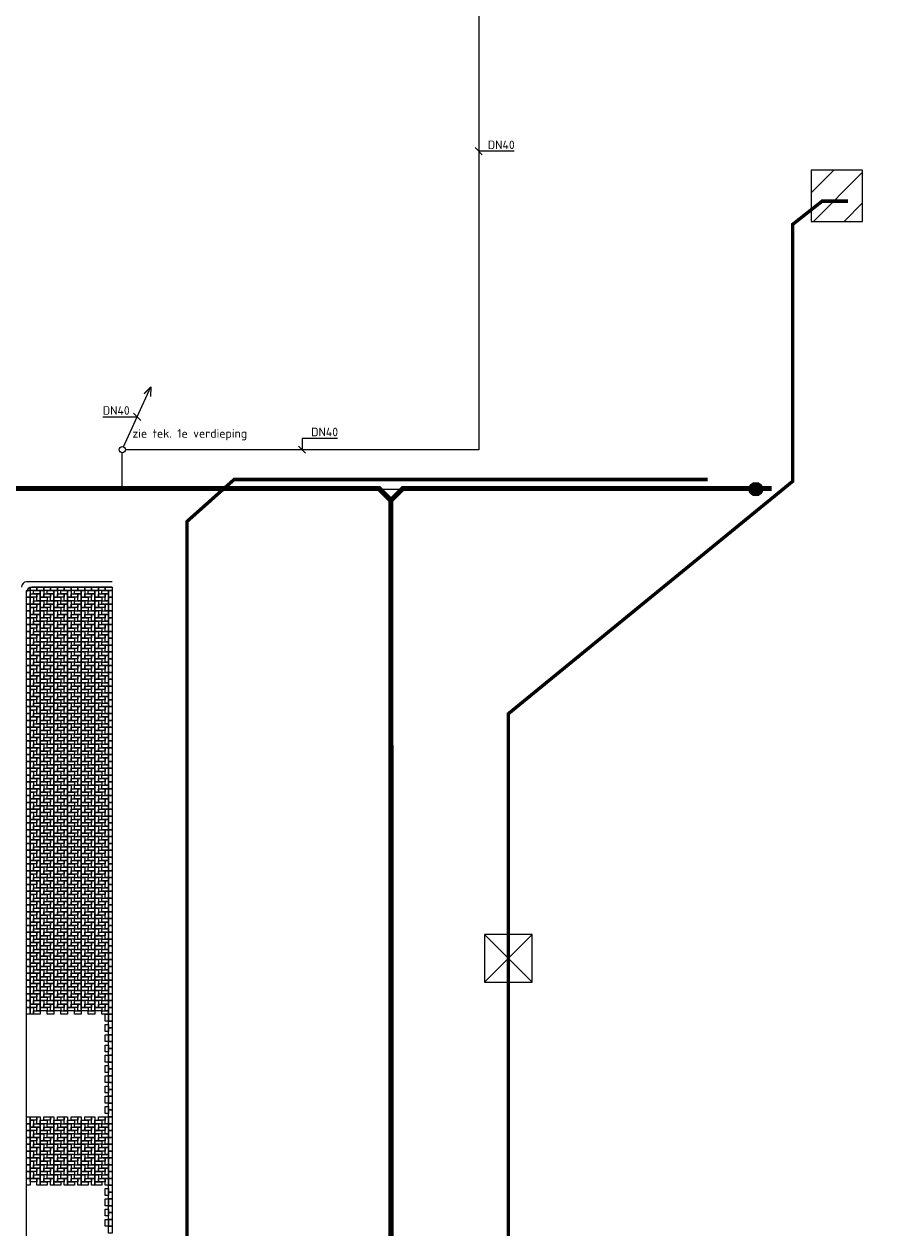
# Model space of a CAD drawing. Header units: millimetres. Extents: x 78245 to 370331, y -43659 to 214111.
# Tile 7 of 64: x 99472 to 125044, y 43735 to 78954. Entities that reach past the tile are written whole.
import ezdxf
from ezdxf.lldxf.tags import DXFTag

# ---------------------------------------------------------------- set-up
doc = ezdxf.new("R2010")
doc.units = ezdxf.units.MM
doc.header["$LTSCALE"] = 100
doc.linetypes.add('DASHED2', pattern=[9.525, 6.35, -3.175])
for name, color, linetype in [('T--_90--_BETONRAND', 8, 'Continuous'), ('T--L9041_VERHARDING_Voetpad', 9, 'DASHED2'), ('T--L9042_Groenvoorziening', 3, 'Continuous'), ('T--L9052_1988_HWA_VERVALLEN', 9, 'HEMELWATER_AFVOER'), ('T--L9052_1988_Persriool_HPE', 200, 'PERSLEIDING'), ('T--L9052_1988_Rioolwater_Afvoer', 193, 'VUIL_WATER_AFVOER'), ('T--L9054--_GASLEIDING', 82, 'GAS_LINE'), ('T--WL9052--_Riolering', 200, 'VUIL_WATER_AFVOER')]:
    doc.layers.add(name, color=color, linetype=linetype)
doc.styles.add('Raymond nov 2012', font='isocpeur.ttf', dxfattribs={"height": 500})
doc.styles.get("Standard").update_dxf_attribs({"font": 'arial.ttf'})
tags = doc.linetypes.add('GAS_LINE', pattern='A,12.7,-5.08,["GAS",Standard,S=2.54,R=0,X=-2.54,Y=-1.27],-6.35', length=24.13).pattern_tags.tags
tags[6] = DXFTag(74, 10)
tags = doc.linetypes.add('HEMELWATER_AFVOER', pattern='A,12.7,-5.08,["HWA",Standard,S=2.54,R=0,X=-2.54,Y=-1.27],-7.62', length=25.4).pattern_tags.tags
tags[6] = DXFTag(74, 10)
tags = doc.linetypes.add('PERSLEIDING', pattern='A,12.7,-5.08,["HPE",Standard,S=2.54,R=0,X=-2.54,Y=-1.27],-7.62', length=25.4).pattern_tags.tags
tags[6] = DXFTag(74, 10)
tags = doc.linetypes.add('VUIL_WATER_AFVOER', pattern='A,12.7,-5.08,["VWA",Standard,S=2.54,R=0,X=-2.54,Y=-1.27],-7.62', length=25.4).pattern_tags.tags
tags[6] = DXFTag(74, 10)

# ---------------------------------------------------------------- blocks, each defined once
blk = doc.blocks.new('Gasleiding Strukton 22-01-2021')
at = {"layer": 'T--L9054--_GASLEIDING'}
h = blk.add_hatch(color=256, dxfattribs=at)
edge = h.paths.add_edge_path()
edge.add_arc((0, 0), 199, 0, 360)
for p, q in [((-8110, 18617), (-8110, 1154)), ((-18502, 1236), (-17701, 2992)), ((-17701, 2992), (-17902, 2794)), ((-17701, 2992), (-17719, 2710)), ((-8110, 1154), (-18450, 1154)), ((-18540, 0), (0, 0))]:
    blk.add_line(p, q, dxfattribs=at)
at = {"layer": 'T--L9054--_GASLEIDING', "color": 1}
for p, q in [((-8007, 9783), (-8216, 9992)), ((-7073, 9887), (-8111, 9887)), ((-19109, 2115), (-18103, 2115)), ((-17999, 2011), (-18208, 2220)), ((-12241, 1486), (-13280, 1486)), ((-13280, 1486), (-13280, 1154)), ((-13175, 1049), (-13384, 1258))]:
    blk.add_line(p, q, dxfattribs=at)
at = {"layer": 'T--L9054--_GASLEIDING', "linetype": 'Continuous'}
blk.add_lwpolyline([(-18540, 0), (-18540, 1064)], dxfattribs=at)
at = {"layer": 'T--L9054--_GASLEIDING'}
for centre, radius in [((-18540, 1154), 90), ((0, 0), 199)]:
    blk.add_circle(centre, radius, dxfattribs=at)
at = {"layer": 'T--L9054--_GASLEIDING', "style": 'Raymond nov 2012'}
for s, p in [('DN40', (-7845, 9950)), ('DN40', (-19112, 2178)), ('zie tek. 1e verdieping', (-18243, 1506)), ('DN40', (-13014, 1548))]:
    blk.add_text(s, height=250, dxfattribs=at).set_placement(p)
blk = doc.blocks.new('Straatsteen 21x11cm')
at = {"layer": 'T--L9042_Groenvoorziening', "color": 43}
blk.add_lwpolyline([(0, 100), (200, 100), (200, 0), (0, 0)], close=True, dxfattribs=at)
blk = doc.blocks.new('9052_put_persriool')
at = {"layer": 'T--L9052_1988_Persriool_HPE', "linetype": 'Continuous'}
h = blk.add_hatch(dxfattribs=at)
h.set_pattern_fill('LINE', color=256, scale=200, angle=45, style=0)
h.paths.add_polyline_path([(-750, -750), (750, -750), (750, 750), (-750, 750)])
blk.add_lwpolyline([(-750, -750), (750, -750), (750, 750), (-750, 750)], close=True, dxfattribs=at)
blk = doc.blocks.new('9052_put_hwa')
at = {"linetype": 'Continuous'}
for p, q in [((700, 700), (-700, -700)), ((-700, 700), (700, -700))]:
    blk.add_line(p, q, dxfattribs=at)
blk.add_lwpolyline([(-700, -700), (700, -700), (700, 700), (-700, 700)], close=True, dxfattribs=at)

msp = doc.modelspace()

# ---------------------------------------------------------------- hatches: boundary and pattern name
at = {"layer": 'T--L9054--_GASLEIDING'}
h = msp.add_hatch(color=256, dxfattribs=at)
edge = h.paths.add_edge_path()
edge.add_arc((120886.416, 65347.858), 199.479, 0, 360)

# ---------------------------------------------------------------- linework, layer by layer
at = {"layer": 'T--_90--_BETONRAND'}
for p, q in [((102047.215, 62634.739), (99547.215, 62634.739)), ((102047.215, 62484.739), (99697.215, 62484.739)), ((99547.215, 29305.943), (99547.215, 62334.739))]:
    msp.add_line(p, q, dxfattribs=at)
for centre in [(99547.215, 62484.739), (99697.215, 62334.739)]:
    msp.add_arc(centre, 150, 90, 180, dxfattribs=at)
at = {"layer": 'T--L9042_Groenvoorziening', "color": 43, "true_color": 0xcba65d}
for p, q in [((99737.215, 62384.739), (99552.646, 62384.739)), ((99647.215, 62476.161), (99647.215, 62384.739)), ((99697.215, 62484.739), (99737.215, 62484.739))]:
    msp.add_line(p, q, dxfattribs=at)
msp.add_arc((99697.215, 62334.739), 150, 90, 180, dxfattribs=at)
at = {"layer": 'T--L9052_1988_HWA_VERVALLEN', "const_width": 100}
for points in [[(114697.38, 36970.151), (113642.399, 38577.519), (113642.399, 58776.243), (121964.787, 65578.96), (121964.787, 73094.265), (122827.304, 73774.357), (123578.872, 73774.357)], [(119480, 65631.812), (105620, 65631.812), (104240, 64401.812), (104240, 35421.812), (102900, 33834.953)]]:
    msp.add_lwpolyline(points, dxfattribs=at)
at = {"layer": 'T--L9052_1988_Rioolwater_Afvoer', "linetype": 'Continuous'}
msp.add_lwpolyline([(117846.561, 73928.865, 0, 0, 0), (119459.298, 73928.865, 1000, 0, 0), (120642.841, 73928.865, 0, 0, 0), (125770, 73928.865, 0, 0, 0), (126410, 73341.812, 0, 0, 0)], format="xyseb", dxfattribs=at)
at = {"layer": 'T--L9054--_GASLEIDING'}
for p, q in [((112776.731, 83965.232), (112776.731, 66501.553)), ((102384.045, 66583.418), (103185.212, 68339.587)), ((103185.212, 68339.587), (102983.931, 68141.71)), ((103185.212, 68339.587), (103167.703, 68057.873)), ((112776.731, 66501.553), (102436.679, 66501.553)), ((102346.698, 65347.858), (120886.416, 65347.858))]:
    msp.add_line(p, q, dxfattribs=at)
at = {"layer": 'T--L9054--_GASLEIDING', "color": 1}
for p, q in [((112879.711, 75130.412), (112670.569, 75339.554)), ((113813.909, 75234.983), (112775.14, 75234.983)), ((101777.232, 67463.093), (102783.038, 67463.093)), ((102887.609, 67358.522), (102678.467, 67567.664)), ((107711.276, 66396.982), (107502.134, 66606.124)), ((108645.473, 66833.605), (107606.705, 66833.605)), ((107606.705, 66833.605), (107606.705, 66501.553))]:
    msp.add_line(p, q, dxfattribs=at)
at = {"layer": 'T--L9054--_GASLEIDING', "linetype": 'Continuous'}
msp.add_lwpolyline([(102346.698, 65347.858), (102346.698, 66411.571)], dxfattribs=at)
at = {"layer": 'T--L9054--_GASLEIDING'}
for centre, radius in [((102346.698, 66501.553), 89.982), ((120886.416, 65347.858), 199.479)]:
    msp.add_circle(centre, radius, dxfattribs=at)
at = {"layer": 'T--WL9052--_Riolering', "const_width": 150}
for points in [[(110206.197, 65016.686), (109852.644, 65370.239), (89865.197, 65370.239), (89206.197, 66029.239), (89206.197, 77884.844)], [(110206.197, 65870.239), (110206.197, 65870.239)], [(110206.197, 65016.686), (110559.751, 65370.239)], [(110206.197, 65016.686), (110559.751, 65370.239), (121349.862, 65370.239)], [(110206.197, 65016.686), (110225.531, -11629.761), (110725.531, -12129.761), (263486.197, -12129.761)]]:
    msp.add_lwpolyline(points, dxfattribs=at)

# ---------------------------------------------------------------- block references
at = {"layer": 'T--L9041_VERHARDING_Voetpad', "linetype": 'Continuous', "rotation": 270}
for p in [(99547.215, 62384.739), (99947.215, 62384.739), (100347.215, 62384.739), (100747.215, 62384.739), (101147.215, 62384.739), (101547.215, 62384.739), (101947.215, 62384.739), (99547.215, 62184.739), (99647.215, 62184.739), (99847.215, 62284.739), (99947.215, 62084.739), (100247.215, 62284.739), (100347.215, 62084.739), (100647.215, 62284.739), (100747.215, 62084.739), (101047.215, 62284.739), (101147.215, 62084.739), (101447.215, 62284.739), (101547.215, 62084.739), (101847.215, 62284.739), (101947.215, 62184.739), (99547.215, 61984.739), (99547.215, 61784.739), (99647.215, 61884.739), (99847.215, 61984.739), (99847.215, 61684.739), (99947.215, 61784.739), (100247.215, 61984.739), (100247.215, 61684.739), (100347.215, 61784.739), (100647.215, 61984.739), (100647.215, 61684.739), (100747.215, 61784.739), (101047.215, 61984.739), (101047.215, 61684.739), (101147.215, 61784.739), (101447.215, 61984.739), (101447.215, 61684.739), (101547.215, 61784.739), (101847.215, 61984.739), (101847.215, 61684.739), (101947.215, 61984.739), (101947.215, 61784.739), (99547.215, 61584.739), (99547.215, 61384.739), (99647.215, 61584.739), (99647.215, 61284.739), (99847.215, 61384.739), (99947.215, 61484.739), (100247.215, 61384.739), (100347.215, 61484.739), (100647.215, 61384.739), (100747.215, 61484.739), (101047.215, 61384.739), (101147.215, 61484.739), (101447.215, 61384.739), (101547.215, 61484.739), (101847.215, 61384.739), (101947.215, 61584.739), (101947.215, 61384.739), (99547.215, 61184.739), (99547.215, 60984.739), (99647.215, 60984.739), (99847.215, 61084.739), (99947.215, 61184.739), (100247.215, 61084.739), (100347.215, 61184.739), (100647.215, 61084.739), (100747.215, 61184.739), (101047.215, 61084.739), (101147.215, 61184.739), (101447.215, 61084.739), (101547.215, 61184.739), (101847.215, 61084.739), (101947.215, 61184.739), (101947.215, 60984.739), (99547.215, 60784.739), (99547.215, 60584.739), (99647.215, 60684.739), (99847.215, 60784.739), (99947.215, 60884.739), (99947.215, 60584.739), (100247.215, 60784.739), (100347.215, 60884.739), (100347.215, 60584.739), (100647.215, 60784.739), (100747.215, 60884.739), (100747.215, 60584.739), (101047.215, 60784.739), (101147.215, 60884.739), (101147.215, 60584.739), (101447.215, 60784.739), (101547.215, 60884.739), (101547.215, 60584.739), (101847.215, 60784.739), (101947.215, 60784.739), (101947.215, 60584.739), (99547.215, 60384.739), (99647.215, 60384.739), (99847.215, 60484.739), (99947.215, 60284.739), (100247.215, 60484.739), (100347.215, 60284.739), (100647.215, 60484.739), (100747.215, 60284.739), (101047.215, 60484.739), (101147.215, 60284.739), (101447.215, 60484.739), (101547.215, 60284.739), (101847.215, 60484.739), (101947.215, 60384.739), (99547.215, 60184.739), (99547.215, 59984.739), (99647.215, 60084.739), (99847.215, 60184.739), (99847.215, 59884.739), (99947.215, 59984.739), (100247.215, 60184.739), (100247.215, 59884.739), (100347.215, 59984.739), (100647.215, 60184.739), (100647.215, 59884.739), (100747.215, 59984.739), (101047.215, 60184.739), (101047.215, 59884.739), (101147.215, 59984.739), (101447.215, 60184.739), (101447.215, 59884.739), (101547.215, 59984.739), (101847.215, 60184.739), (101847.215, 59884.739), (101947.215, 60184.739), (101947.215, 59984.739), (99547.215, 59784.739), (99547.215, 59584.739), (99647.215, 59784.739), (99847.215, 59584.739), (99947.215, 59684.739), (100247.215, 59584.739), (100347.215, 59684.739), (100647.215, 59584.739), (100747.215, 59684.739), (101047.215, 59584.739), (101147.215, 59684.739), (101447.215, 59584.739), (101547.215, 59684.739), (101847.215, 59584.739), (101947.215, 59784.739), (101947.215, 59584.739), (99547.215, 59384.739), (99547.215, 59184.739), (99647.215, 59484.739), (99647.215, 59184.739), (99847.215, 59284.739), (99947.215, 59384.739), (100247.215, 59284.739), (100347.215, 59384.739), (100647.215, 59284.739), (100747.215, 59384.739), (101047.215, 59284.739), (101147.215, 59384.739), (101447.215, 59284.739), (101547.215, 59384.739), (101847.215, 59284.739), (101947.215, 59384.739), (101947.215, 59184.739), (99547.215, 58984.739), (99647.215, 58884.739), (99847.215, 58984.739), (99947.215, 59084.739), (100247.215, 58984.739), (100347.215, 59084.739), (100647.215, 58984.739), (100747.215, 59084.739), (101047.215, 58984.739), (101147.215, 59084.739), (101447.215, 58984.739), (101547.215, 59084.739), (101847.215, 58984.739), (101947.215, 58984.739), (99547.215, 58784.739), (99547.215, 58584.739), (99647.215, 58584.739), (99847.215, 58684.739), (99947.215, 58784.739), (99947.215, 58484.739), (100247.215, 58684.739), (100347.215, 58784.739), (100347.215, 58484.739), (100647.215, 58684.739), (100747.215, 58784.739), (100747.215, 58484.739), (101047.215, 58684.739), (101147.215, 58784.739), (101147.215, 58484.739), (101447.215, 58684.739), (101547.215, 58784.739), (101547.215, 58484.739), (101847.215, 58684.739), (101947.215, 58784.739), (101947.215, 58584.739), (99547.215, 58384.739), (99547.215, 58184.739), (99647.215, 58284.739), (99847.215, 58384.739), (99947.215, 58184.739), (100247.215, 58384.739), (100347.215, 58184.739), (100647.215, 58384.739), (100747.215, 58184.739), (101047.215, 58384.739), (101147.215, 58184.739), (101447.215, 58384.739), (101547.215, 58184.739), (101847.215, 58384.739), (101947.215, 58384.739), (101947.215, 58184.739), (99547.215, 57984.739), (99547.215, 57784.739), (99647.215, 57984.739), (99847.215, 58084.739), (99847.215, 57784.739), (99947.215, 57884.739), (100247.215, 58084.739), (100247.215, 57784.739), (100347.215, 57884.739), (100647.215, 58084.739), (100647.215, 57784.739), (100747.215, 57884.739), (101047.215, 58084.739), (101047.215, 57784.739), (101147.215, 57884.739), (101447.215, 58084.739), (101447.215, 57784.739), (101547.215, 57884.739), (101847.215, 58084.739), (101847.215, 57784.739), (101947.215, 57984.739), (101947.215, 57784.739), (99547.215, 57584.739), (99647.215, 57684.739), (99847.215, 57484.739), (99947.215, 57584.739), (100247.215, 57484.739), (100347.215, 57584.739), (100647.215, 57484.739), (100747.215, 57584.739), (101047.215, 57484.739), (101147.215, 57584.739), (101447.215, 57484.739), (101547.215, 57584.739), (101847.215, 57484.739), (101947.215, 57584.739), (99547.215, 57384.739), (99547.215, 57184.739), (99647.215, 57384.739), (99647.215, 57084.739), (99847.215, 57184.739), (99947.215, 57284.739), (100247.215, 57184.739), (100347.215, 57284.739), (100647.215, 57184.739), (100747.215, 57284.739), (101047.215, 57184.739), (101147.215, 57284.739), (101447.215, 57184.739), (101547.215, 57284.739), (101847.215, 57184.739), (101947.215, 57384.739), (101947.215, 57184.739), (99547.215, 56984.739), (99547.215, 56784.739), (99647.215, 56784.739), (99847.215, 56884.739), (99947.215, 56984.739), (100247.215, 56884.739), (100347.215, 56984.739), (100647.215, 56884.739), (100747.215, 56984.739), (101047.215, 56884.739), (101147.215, 56984.739), (101447.215, 56884.739), (101547.215, 56984.739), (101847.215, 56884.739), (101947.215, 56984.739), (101947.215, 56784.739), (99547.215, 56584.739), (99547.215, 56384.739), (99647.215, 56484.739), (99847.215, 56584.739), (99947.215, 56684.739), (99947.215, 56384.739), (100247.215, 56584.739), (100347.215, 56684.739), (100347.215, 56384.739), (100647.215, 56584.739), (100747.215, 56684.739), (100747.215, 56384.739), (101047.215, 56584.739), (101147.215, 56684.739), (101147.215, 56384.739), (101447.215, 56584.739), (101547.215, 56684.739), (101547.215, 56384.739), (101847.215, 56584.739), (101947.215, 56584.739), (101947.215, 56384.739), (99547.215, 56184.739), (99647.215, 56184.739), (99847.215, 56284.739), (99947.215, 56084.739), (100247.215, 56284.739), (100347.215, 56084.739), (100647.215, 56284.739), (100747.215, 56084.739), (101047.215, 56284.739), (101147.215, 56084.739), (101447.215, 56284.739), (101547.215, 56084.739), (101847.215, 56284.739), (101947.215, 56184.739), (99547.215, 55984.739), (99547.215, 55784.739), (99647.215, 55884.739), (99847.215, 55984.739), (99847.215, 55684.739), (99947.215, 55784.739), (100247.215, 55984.739), (100247.215, 55684.739), (100347.215, 55784.739), (100647.215, 55984.739), (100647.215, 55684.739), (100747.215, 55784.739), (101047.215, 55984.739), (101047.215, 55684.739), (101147.215, 55784.739), (101447.215, 55984.739), (101447.215, 55684.739), (101547.215, 55784.739), (101847.215, 55984.739), (101847.215, 55684.739), (101947.215, 55984.739), (101947.215, 55784.739), (99547.215, 55584.739), (99547.215, 55384.739), (99647.215, 55584.739), (99847.215, 55384.739), (99947.215, 55484.739), (100247.215, 55384.739), (100347.215, 55484.739), (100647.215, 55384.739), (100747.215, 55484.739), (101047.215, 55384.739), (101147.215, 55484.739), (101447.215, 55384.739), (101547.215, 55484.739), (101847.215, 55384.739), (101947.215, 55584.739), (101947.215, 55384.739), (99547.215, 55184.739), (99547.215, 54984.739), (99647.215, 55284.739), (99647.215, 54984.739), (99847.215, 55084.739), (99947.215, 55184.739), (100247.215, 55084.739), (100347.215, 55184.739), (100647.215, 55084.739), (100747.215, 55184.739), (101047.215, 55084.739), (101147.215, 55184.739), (101447.215, 55084.739), (101547.215, 55184.739), (101847.215, 55084.739), (101947.215, 55184.739), (101947.215, 54984.739), (99547.215, 54784.739), (99647.215, 54684.739), (99847.215, 54784.739), (99947.215, 54884.739), (100247.215, 54784.739), (100347.215, 54884.739), (100647.215, 54784.739), (100747.215, 54884.739), (101047.215, 54784.739), (101147.215, 54884.739), (101447.215, 54784.739), (101547.215, 54884.739), (101847.215, 54784.739), (101947.215, 54784.739), (99547.215, 54584.739), (99547.215, 54384.739), (99647.215, 54384.739), (99847.215, 54484.739), (99947.215, 54584.739), (99947.215, 54284.739), (100247.215, 54484.739), (100347.215, 54584.739), (100347.215, 54284.739), (100647.215, 54484.739), (100747.215, 54584.739), (100747.215, 54284.739), (101047.215, 54484.739), (101147.215, 54584.739), (101147.215, 54284.739), (101447.215, 54484.739), (101547.215, 54584.739), (101547.215, 54284.739), (101847.215, 54484.739), (101947.215, 54584.739), (101947.215, 54384.739), (99547.215, 54184.739), (99547.215, 53984.739), (99647.215, 54084.739), (99847.215, 54184.739), (99947.215, 53984.739), (100247.215, 54184.739), (100347.215, 53984.739), (100647.215, 54184.739), (100747.215, 53984.739), (101047.215, 54184.739), (101147.215, 53984.739), (101447.215, 54184.739), (101547.215, 53984.739), (101847.215, 54184.739), (101947.215, 54184.739), (101947.215, 53984.739), (99547.215, 53784.739), (99547.215, 53584.739), (99647.215, 53784.739), (99847.215, 53884.739), (99847.215, 53584.739), (99947.215, 53684.739), (100247.215, 53884.739), (100247.215, 53584.739), (100347.215, 53684.739), (100647.215, 53884.739), (100647.215, 53584.739), (100747.215, 53684.739), (101047.215, 53884.739), (101047.215, 53584.739), (101147.215, 53684.739), (101447.215, 53884.739), (101447.215, 53584.739), (101547.215, 53684.739), (101847.215, 53884.739), (101847.215, 53584.739), (101947.215, 53784.739), (101947.215, 53584.739), (99547.215, 53384.739), (99547.215, 53184.739), (99647.215, 53484.739), (99647.215, 53184.739), (99847.215, 53284.739), (99947.215, 53384.739), (100247.215, 53284.739), (100347.215, 53384.739), (100647.215, 53284.739), (100747.215, 53384.739), (101047.215, 53284.739), (101147.215, 53384.739), (101447.215, 53284.739), (101547.215, 53384.739), (101847.215, 53284.739), (101947.215, 53384.739), (101947.215, 53184.739), (99547.215, 52984.739), (99647.215, 52884.739), (99847.215, 52984.739), (99947.215, 53084.739), (100247.215, 52984.739), (100347.215, 53084.739), (100647.215, 52984.739), (100747.215, 53084.739), (101047.215, 52984.739), (101147.215, 53084.739), (101447.215, 52984.739), (101547.215, 53084.739), (101847.215, 52984.739), (101947.215, 52984.739), (99547.215, 52784.739), (99547.215, 52584.739), (99647.215, 52584.739), (99847.215, 52684.739), (99947.215, 52784.739), (99947.215, 52484.739), (100247.215, 52684.739), (100347.215, 52784.739), (100347.215, 52484.739), (100647.215, 52684.739), (100747.215, 52784.739), (100747.215, 52484.739), (101047.215, 52684.739), (101147.215, 52784.739), (101147.215, 52484.739), (101447.215, 52684.739), (101547.215, 52784.739), (101547.215, 52484.739), (101847.215, 52684.739), (101947.215, 52784.739), (101947.215, 52584.739), (99547.215, 52384.739), (99547.215, 52184.739), (99647.215, 52284.739), (99847.215, 52384.739), (99947.215, 52184.739), (100247.215, 52384.739), (100347.215, 52184.739), (100647.215, 52384.739), (100747.215, 52184.739), (101047.215, 52384.739), (101147.215, 52184.739), (101447.215, 52384.739), (101547.215, 52184.739), (101847.215, 52384.739), (101947.215, 52384.739), (101947.215, 52184.739), (99547.215, 51984.739), (99547.215, 51784.739), (99647.215, 51984.739), (99847.215, 52084.739), (99847.215, 51784.739), (99947.215, 51884.739), (100247.215, 52084.739), (100247.215, 51784.739), (100347.215, 51884.739), (100647.215, 52084.739), (100647.215, 51784.739), (100747.215, 51884.739), (101047.215, 52084.739), (101047.215, 51784.739), (101147.215, 51884.739), (101447.215, 52084.739), (101447.215, 51784.739), (101547.215, 51884.739), (101847.215, 52084.739), (101847.215, 51784.739), (101947.215, 51984.739), (101947.215, 51784.739), (99547.215, 51584.739), (99647.215, 51684.739), (99847.215, 51484.739), (99947.215, 51584.739), (100247.215, 51484.739), (100347.215, 51584.739), (100647.215, 51484.739), (100747.215, 51584.739), (101047.215, 51484.739), (101147.215, 51584.739), (101447.215, 51484.739), (101547.215, 51584.739), (101847.215, 51484.739), (101947.215, 51584.739), (99547.215, 51384.739), (99547.215, 51184.739), (99647.215, 51384.739), (99647.215, 51084.739), (99847.215, 51184.739), (99947.215, 51284.739), (100247.215, 51184.739), (100347.215, 51284.739), (100647.215, 51184.739), (100747.215, 51284.739), (101047.215, 51184.739), (101147.215, 51284.739), (101447.215, 51184.739), (101547.215, 51284.739), (101847.215, 51184.739), (101947.215, 51384.739), (101947.215, 51184.739), (99547.215, 50984.739), (99547.215, 50784.739), (99647.215, 50784.739), (99847.215, 50884.739), (99947.215, 50984.739), (100247.215, 50884.739), (100347.215, 50984.739), (100647.215, 50884.739), (100747.215, 50984.739), (101047.215, 50884.739), (101147.215, 50984.739), (101447.215, 50884.739), (101547.215, 50984.739), (101847.215, 50884.739), (101947.215, 50984.739), (101947.215, 50784.739), (99547.215, 50584.739), (99547.215, 50384.739), (99647.215, 50484.739), (99847.215, 50584.739), (99947.215, 50684.739), (99947.215, 50384.739), (100247.215, 50584.739), (100347.215, 50684.739), (100347.215, 50384.739), (100647.215, 50584.739), (100747.215, 50684.739), (100747.215, 50384.739), (101047.215, 50584.739), (101147.215, 50684.739), (101147.215, 50384.739), (101447.215, 50584.739), (101547.215, 50684.739), (101547.215, 50384.739), (101847.215, 50584.739), (101947.215, 50584.739), (101947.215, 50384.739), (99547.215, 50184.739), (99647.215, 50184.739), (99847.215, 50284.739), (100247.215, 50284.739), (100647.215, 50284.739), (101047.215, 50284.739), (101447.215, 50284.739), (101847.215, 50284.739), (101947.215, 50184.739), (101847.215, 49984.739), (101847.215, 49684.739), (101947.215, 49984.739), (101947.215, 49784.739), (101847.215, 49384.739), (101947.215, 49584.739), (101947.215, 49384.739), (101847.215, 49084.739), (101947.215, 49184.739), (101947.215, 48984.739), (101847.215, 48784.739), (101947.215, 48784.739), (101847.215, 48484.739), (101947.215, 48584.739), (101947.215, 48384.739), (101847.215, 48184.739), (101947.215, 48184.739), (101947.215, 47984.739), (101847.215, 47884.739), (101847.215, 47584.739), (101947.215, 47784.739), (101947.215, 47584.739), (101847.215, 47284.739), (101947.215, 47384.739), (99547.215, 46984.739), (99647.215, 46884.739), (99847.215, 46984.739), (100247.215, 46984.739), (100647.215, 46984.739), (101047.215, 46984.739), (101447.215, 46984.739), (101847.215, 46984.739), (101947.215, 47184.739), (101947.215, 46984.739), (99547.215, 46784.739), (99547.215, 46584.739), (99647.215, 46584.739), (99847.215, 46684.739), (99947.215, 46784.739), (100247.215, 46684.739), (100347.215, 46784.739), (100647.215, 46684.739), (100747.215, 46784.739), (101047.215, 46684.739), (101147.215, 46784.739), (101447.215, 46684.739), (101547.215, 46784.739), (101847.215, 46684.739), (101947.215, 46784.739), (101947.215, 46584.739), (99547.215, 46384.739), (99547.215, 46184.739), (99647.215, 46284.739), (99847.215, 46384.739), (99947.215, 46484.739), (99947.215, 46184.739), (100247.215, 46384.739), (100347.215, 46484.739), (100347.215, 46184.739), (100647.215, 46384.739), (100747.215, 46484.739), (100747.215, 46184.739), (101047.215, 46384.739), (101147.215, 46484.739), (101147.215, 46184.739), (101447.215, 46384.739), (101547.215, 46484.739), (101547.215, 46184.739), (101847.215, 46384.739), (101947.215, 46384.739), (101947.215, 46184.739), (99547.215, 45984.739), (99647.215, 45984.739), (99847.215, 46084.739), (99947.215, 45884.739), (100247.215, 46084.739), (100347.215, 45884.739), (100647.215, 46084.739), (100747.215, 45884.739), (101047.215, 46084.739), (101147.215, 45884.739), (101447.215, 46084.739), (101547.215, 45884.739), (101847.215, 46084.739), (101947.215, 45984.739), (99547.215, 45784.739), (99547.215, 45584.739), (99647.215, 45684.739), (99847.215, 45784.739), (99847.215, 45484.739), (99947.215, 45584.739), (100247.215, 45784.739), (100247.215, 45484.739), (100347.215, 45584.739), (100647.215, 45784.739), (100647.215, 45484.739), (100747.215, 45584.739), (101047.215, 45784.739), (101047.215, 45484.739), (101147.215, 45584.739), (101447.215, 45784.739), (101447.215, 45484.739), (101547.215, 45584.739), (101847.215, 45784.739), (101847.215, 45484.739), (101947.215, 45784.739), (101947.215, 45584.739), (99547.215, 45384.739), (99547.215, 45184.739), (99647.215, 45384.739), (99847.215, 45184.739), (99947.215, 45284.739), (100247.215, 45184.739), (100347.215, 45284.739), (100647.215, 45184.739), (100747.215, 45284.739), (101047.215, 45184.739), (101147.215, 45284.739), (101447.215, 45184.739), (101547.215, 45284.739), (101847.215, 45184.739), (101947.215, 45384.739), (101947.215, 45184.739), (101847.215, 44884.739), (101947.215, 44984.739), (101947.215, 44784.739), (101847.215, 44584.739), (101947.215, 44584.739), (101947.215, 44384.739), (101847.215, 44284.739), (101947.215, 44184.739), (101847.215, 43984.739), (101947.215, 43984.739), (101947.215, 43784.739)]:
    msp.add_blockref('Straatsteen 21x11cm', p, dxfattribs=at)
at = {"layer": 'T--L9041_VERHARDING_Voetpad', "linetype": 'Continuous'}
for p in [(99647.215, 62384.739), (99747.215, 62284.739), (99847.215, 62384.739), (100047.215, 62384.739), (100147.215, 62284.739), (100247.215, 62384.739), (100447.215, 62384.739), (100547.215, 62284.739), (100647.215, 62384.739), (100847.215, 62384.739), (100947.215, 62284.739), (101047.215, 62384.739), (101247.215, 62384.739), (101347.215, 62284.739), (101447.215, 62384.739), (101647.215, 62384.739), (101747.215, 62284.739), (101847.215, 62384.739), (99647.215, 62184.739), (99747.215, 61984.739), (99947.215, 62084.739), (100047.215, 62184.739), (100147.215, 61984.739), (100347.215, 62084.739), (100447.215, 62184.739), (100547.215, 61984.739), (100747.215, 62084.739), (100847.215, 62184.739), (100947.215, 61984.739), (101147.215, 62084.739), (101247.215, 62184.739), (101347.215, 61984.739), (101547.215, 62084.739), (101647.215, 62184.739), (101747.215, 61984.739), (99647.215, 61884.739), (99647.215, 61584.739), (99747.215, 61684.739), (99947.215, 61784.739), (100047.215, 61884.739), (100047.215, 61584.739), (100147.215, 61684.739), (100347.215, 61784.739), (100447.215, 61884.739), (100447.215, 61584.739), (100547.215, 61684.739), (100747.215, 61784.739), (100847.215, 61884.739), (100847.215, 61584.739), (100947.215, 61684.739), (101147.215, 61784.739), (101247.215, 61884.739), (101247.215, 61584.739), (101347.215, 61684.739), (101547.215, 61784.739), (101647.215, 61884.739), (101647.215, 61584.739), (101747.215, 61684.739), (99647.215, 61284.739), (99747.215, 61384.739), (99947.215, 61484.739), (99947.215, 61184.739), (100047.215, 61284.739), (100147.215, 61384.739), (100347.215, 61484.739), (100347.215, 61184.739), (100447.215, 61284.739), (100547.215, 61384.739), (100747.215, 61484.739), (100747.215, 61184.739), (100847.215, 61284.739), (100947.215, 61384.739), (101147.215, 61484.739), (101147.215, 61184.739), (101247.215, 61284.739), (101347.215, 61384.739), (101547.215, 61484.739), (101547.215, 61184.739), (101647.215, 61284.739), (101747.215, 61384.739), (99647.215, 60984.739), (99747.215, 61084.739), (99947.215, 60884.739), (100047.215, 60984.739), (100147.215, 61084.739), (100347.215, 60884.739), (100447.215, 60984.739), (100547.215, 61084.739), (100747.215, 60884.739), (100847.215, 60984.739), (100947.215, 61084.739), (101147.215, 60884.739), (101247.215, 60984.739), (101347.215, 61084.739), (101547.215, 60884.739), (101647.215, 60984.739), (101747.215, 61084.739), (99647.215, 60684.739), (99747.215, 60784.739), (99747.215, 60484.739), (99947.215, 60584.739), (100047.215, 60684.739), (100147.215, 60784.739), (100147.215, 60484.739), (100347.215, 60584.739), (100447.215, 60684.739), (100547.215, 60784.739), (100547.215, 60484.739), (100747.215, 60584.739), (100847.215, 60684.739), (100947.215, 60784.739), (100947.215, 60484.739), (101147.215, 60584.739), (101247.215, 60684.739), (101347.215, 60784.739), (101347.215, 60484.739), (101547.215, 60584.739), (101647.215, 60684.739), (101747.215, 60784.739), (101747.215, 60484.739), (99647.215, 60384.739), (99747.215, 60184.739), (99947.215, 60284.739), (100047.215, 60384.739), (100147.215, 60184.739), (100347.215, 60284.739), (100447.215, 60384.739), (100547.215, 60184.739), (100747.215, 60284.739), (100847.215, 60384.739), (100947.215, 60184.739), (101147.215, 60284.739), (101247.215, 60384.739), (101347.215, 60184.739), (101547.215, 60284.739), (101647.215, 60384.739), (101747.215, 60184.739), (99647.215, 60084.739), (99647.215, 59784.739), (99747.215, 59884.739), (99947.215, 59984.739), (100047.215, 60084.739), (100047.215, 59784.739), (100147.215, 59884.739), (100347.215, 59984.739), (100447.215, 60084.739), (100447.215, 59784.739), (100547.215, 59884.739), (100747.215, 59984.739), (100847.215, 60084.739), (100847.215, 59784.739), (100947.215, 59884.739), (101147.215, 59984.739), (101247.215, 60084.739), (101247.215, 59784.739), (101347.215, 59884.739), (101547.215, 59984.739), (101647.215, 60084.739), (101647.215, 59784.739), (101747.215, 59884.739), (99647.215, 59484.739), (99747.215, 59584.739), (99947.215, 59684.739), (100047.215, 59484.739), (100147.215, 59584.739), (100347.215, 59684.739), (100447.215, 59484.739), (100547.215, 59584.739), (100747.215, 59684.739), (100847.215, 59484.739), (100947.215, 59584.739), (101147.215, 59684.739), (101247.215, 59484.739), (101347.215, 59584.739), (101547.215, 59684.739), (101647.215, 59484.739), (101747.215, 59584.739), (99647.215, 59184.739), (99747.215, 59284.739), (99947.215, 59384.739), (99947.215, 59084.739), (100047.215, 59184.739), (100147.215, 59284.739), (100347.215, 59384.739), (100347.215, 59084.739), (100447.215, 59184.739), (100547.215, 59284.739), (100747.215, 59384.739), (100747.215, 59084.739), (100847.215, 59184.739), (100947.215, 59284.739), (101147.215, 59384.739), (101147.215, 59084.739), (101247.215, 59184.739), (101347.215, 59284.739), (101547.215, 59384.739), (101547.215, 59084.739), (101647.215, 59184.739), (101747.215, 59284.739), (99647.215, 58884.739), (99747.215, 58984.739), (99947.215, 58784.739), (100047.215, 58884.739), (100147.215, 58984.739), (100347.215, 58784.739), (100447.215, 58884.739), (100547.215, 58984.739), (100747.215, 58784.739), (100847.215, 58884.739), (100947.215, 58984.739), (101147.215, 58784.739), (101247.215, 58884.739), (101347.215, 58984.739), (101547.215, 58784.739), (101647.215, 58884.739), (101747.215, 58984.739), (99647.215, 58584.739), (99747.215, 58684.739), (99747.215, 58384.739), (99947.215, 58484.739), (100047.215, 58584.739), (100147.215, 58684.739), (100147.215, 58384.739), (100347.215, 58484.739), (100447.215, 58584.739), (100547.215, 58684.739), (100547.215, 58384.739), (100747.215, 58484.739), (100847.215, 58584.739), (100947.215, 58684.739), (100947.215, 58384.739), (101147.215, 58484.739), (101247.215, 58584.739), (101347.215, 58684.739), (101347.215, 58384.739), (101547.215, 58484.739), (101647.215, 58584.739), (101747.215, 58684.739), (101747.215, 58384.739), (99647.215, 58284.739), (99747.215, 58084.739), (99947.215, 58184.739), (100047.215, 58284.739), (100147.215, 58084.739), (100347.215, 58184.739), (100447.215, 58284.739), (100547.215, 58084.739), (100747.215, 58184.739), (100847.215, 58284.739), (100947.215, 58084.739), (101147.215, 58184.739), (101247.215, 58284.739), (101347.215, 58084.739), (101547.215, 58184.739), (101647.215, 58284.739), (101747.215, 58084.739), (99647.215, 57984.739), (99647.215, 57684.739), (99747.215, 57784.739), (99947.215, 57884.739), (100047.215, 57984.739), (100047.215, 57684.739), (100147.215, 57784.739), (100347.215, 57884.739), (100447.215, 57984.739), (100447.215, 57684.739), (100547.215, 57784.739), (100747.215, 57884.739), (100847.215, 57984.739), (100847.215, 57684.739), (100947.215, 57784.739), (101147.215, 57884.739), (101247.215, 57984.739), (101247.215, 57684.739), (101347.215, 57784.739), (101547.215, 57884.739), (101647.215, 57984.739), (101647.215, 57684.739), (101747.215, 57784.739), (99647.215, 57384.739), (99747.215, 57484.739), (99947.215, 57584.739), (100047.215, 57384.739), (100147.215, 57484.739), (100347.215, 57584.739), (100447.215, 57384.739), (100547.215, 57484.739), (100747.215, 57584.739), (100847.215, 57384.739), (100947.215, 57484.739), (101147.215, 57584.739), (101247.215, 57384.739), (101347.215, 57484.739), (101547.215, 57584.739), (101647.215, 57384.739), (101747.215, 57484.739), (99647.215, 57084.739), (99747.215, 57184.739), (99947.215, 57284.739), (99947.215, 56984.739), (100047.215, 57084.739), (100147.215, 57184.739), (100347.215, 57284.739), (100347.215, 56984.739), (100447.215, 57084.739), (100547.215, 57184.739), (100747.215, 57284.739), (100747.215, 56984.739), (100847.215, 57084.739), (100947.215, 57184.739), (101147.215, 57284.739), (101147.215, 56984.739), (101247.215, 57084.739), (101347.215, 57184.739), (101547.215, 57284.739), (101547.215, 56984.739), (101647.215, 57084.739), (101747.215, 57184.739), (99647.215, 56784.739), (99747.215, 56884.739), (99947.215, 56684.739), (100047.215, 56784.739), (100147.215, 56884.739), (100347.215, 56684.739), (100447.215, 56784.739), (100547.215, 56884.739), (100747.215, 56684.739), (100847.215, 56784.739), (100947.215, 56884.739), (101147.215, 56684.739), (101247.215, 56784.739), (101347.215, 56884.739), (101547.215, 56684.739), (101647.215, 56784.739), (101747.215, 56884.739), (99647.215, 56484.739), (99747.215, 56584.739), (99747.215, 56284.739), (99947.215, 56384.739), (100047.215, 56484.739), (100147.215, 56584.739), (100147.215, 56284.739), (100347.215, 56384.739), (100447.215, 56484.739), (100547.215, 56584.739), (100547.215, 56284.739), (100747.215, 56384.739), (100847.215, 56484.739), (100947.215, 56584.739), (100947.215, 56284.739), (101147.215, 56384.739), (101247.215, 56484.739), (101347.215, 56584.739), (101347.215, 56284.739), (101547.215, 56384.739), (101647.215, 56484.739), (101747.215, 56584.739), (101747.215, 56284.739), (99647.215, 56184.739), (99747.215, 55984.739), (99947.215, 56084.739), (100047.215, 56184.739), (100147.215, 55984.739), (100347.215, 56084.739), (100447.215, 56184.739), (100547.215, 55984.739), (100747.215, 56084.739), (100847.215, 56184.739), (100947.215, 55984.739), (101147.215, 56084.739), (101247.215, 56184.739), (101347.215, 55984.739), (101547.215, 56084.739), (101647.215, 56184.739), (101747.215, 55984.739), (99647.215, 55884.739), (99647.215, 55584.739), (99747.215, 55684.739), (99947.215, 55784.739), (100047.215, 55884.739), (100047.215, 55584.739), (100147.215, 55684.739), (100347.215, 55784.739), (100447.215, 55884.739), (100447.215, 55584.739), (100547.215, 55684.739), (100747.215, 55784.739), (100847.215, 55884.739), (100847.215, 55584.739), (100947.215, 55684.739), (101147.215, 55784.739), (101247.215, 55884.739), (101247.215, 55584.739), (101347.215, 55684.739), (101547.215, 55784.739), (101647.215, 55884.739), (101647.215, 55584.739), (101747.215, 55684.739), (99647.215, 55284.739), (99747.215, 55384.739), (99947.215, 55484.739), (100047.215, 55284.739), (100147.215, 55384.739), (100347.215, 55484.739), (100447.215, 55284.739), (100547.215, 55384.739), (100747.215, 55484.739), (100847.215, 55284.739), (100947.215, 55384.739), (101147.215, 55484.739), (101247.215, 55284.739), (101347.215, 55384.739), (101547.215, 55484.739), (101647.215, 55284.739), (101747.215, 55384.739), (99647.215, 54984.739), (99747.215, 55084.739), (99947.215, 55184.739), (99947.215, 54884.739), (100047.215, 54984.739), (100147.215, 55084.739), (100347.215, 55184.739), (100347.215, 54884.739), (100447.215, 54984.739), (100547.215, 55084.739), (100747.215, 55184.739), (100747.215, 54884.739), (100847.215, 54984.739), (100947.215, 55084.739), (101147.215, 55184.739), (101147.215, 54884.739), (101247.215, 54984.739), (101347.215, 55084.739), (101547.215, 55184.739), (101547.215, 54884.739), (101647.215, 54984.739), (101747.215, 55084.739), (99647.215, 54684.739), (99747.215, 54784.739), (99947.215, 54584.739), (100047.215, 54684.739), (100147.215, 54784.739), (100347.215, 54584.739), (100447.215, 54684.739), (100547.215, 54784.739), (100747.215, 54584.739), (100847.215, 54684.739), (100947.215, 54784.739), (101147.215, 54584.739), (101247.215, 54684.739), (101347.215, 54784.739), (101547.215, 54584.739), (101647.215, 54684.739), (101747.215, 54784.739), (99647.215, 54384.739), (99747.215, 54484.739), (99747.215, 54184.739), (99947.215, 54284.739), (100047.215, 54384.739), (100147.215, 54484.739), (100147.215, 54184.739), (100347.215, 54284.739), (100447.215, 54384.739), (100547.215, 54484.739), (100547.215, 54184.739), (100747.215, 54284.739), (100847.215, 54384.739), (100947.215, 54484.739), (100947.215, 54184.739), (101147.215, 54284.739), (101247.215, 54384.739), (101347.215, 54484.739), (101347.215, 54184.739), (101547.215, 54284.739), (101647.215, 54384.739), (101747.215, 54484.739), (101747.215, 54184.739), (99647.215, 54084.739), (99747.215, 53884.739), (99947.215, 53984.739), (100047.215, 54084.739), (100147.215, 53884.739), (100347.215, 53984.739), (100447.215, 54084.739), (100547.215, 53884.739), (100747.215, 53984.739), (100847.215, 54084.739), (100947.215, 53884.739), (101147.215, 53984.739), (101247.215, 54084.739), (101347.215, 53884.739), (101547.215, 53984.739), (101647.215, 54084.739), (101747.215, 53884.739), (99647.215, 53784.739), (99647.215, 53484.739), (99747.215, 53584.739), (99947.215, 53684.739), (100047.215, 53784.739), (100047.215, 53484.739), (100147.215, 53584.739), (100347.215, 53684.739), (100447.215, 53784.739), (100447.215, 53484.739), (100547.215, 53584.739), (100747.215, 53684.739), (100847.215, 53784.739), (100847.215, 53484.739), (100947.215, 53584.739), (101147.215, 53684.739), (101247.215, 53784.739), (101247.215, 53484.739), (101347.215, 53584.739), (101547.215, 53684.739), (101647.215, 53784.739), (101647.215, 53484.739), (101747.215, 53584.739), (99647.215, 53184.739), (99747.215, 53284.739), (99947.215, 53384.739), (99947.215, 53084.739), (100047.215, 53184.739), (100147.215, 53284.739), (100347.215, 53384.739), (100347.215, 53084.739), (100447.215, 53184.739), (100547.215, 53284.739), (100747.215, 53384.739), (100747.215, 53084.739), (100847.215, 53184.739), (100947.215, 53284.739), (101147.215, 53384.739), (101147.215, 53084.739), (101247.215, 53184.739), (101347.215, 53284.739), (101547.215, 53384.739), (101547.215, 53084.739), (101647.215, 53184.739), (101747.215, 53284.739), (99647.215, 52884.739), (99747.215, 52984.739), (99947.215, 52784.739), (100047.215, 52884.739), (100147.215, 52984.739), (100347.215, 52784.739), (100447.215, 52884.739), (100547.215, 52984.739), (100747.215, 52784.739), (100847.215, 52884.739), (100947.215, 52984.739), (101147.215, 52784.739), (101247.215, 52884.739), (101347.215, 52984.739), (101547.215, 52784.739), (101647.215, 52884.739), (101747.215, 52984.739), (99647.215, 52584.739), (99747.215, 52684.739), (99747.215, 52384.739), (99947.215, 52484.739), (100047.215, 52584.739), (100147.215, 52684.739), (100147.215, 52384.739), (100347.215, 52484.739), (100447.215, 52584.739), (100547.215, 52684.739), (100547.215, 52384.739), (100747.215, 52484.739), (100847.215, 52584.739), (100947.215, 52684.739), (100947.215, 52384.739), (101147.215, 52484.739), (101247.215, 52584.739), (101347.215, 52684.739), (101347.215, 52384.739), (101547.215, 52484.739), (101647.215, 52584.739), (101747.215, 52684.739), (101747.215, 52384.739), (99647.215, 52284.739), (99747.215, 52084.739), (99947.215, 52184.739), (100047.215, 52284.739), (100147.215, 52084.739), (100347.215, 52184.739), (100447.215, 52284.739), (100547.215, 52084.739), (100747.215, 52184.739), (100847.215, 52284.739), (100947.215, 52084.739), (101147.215, 52184.739), (101247.215, 52284.739), (101347.215, 52084.739), (101547.215, 52184.739), (101647.215, 52284.739), (101747.215, 52084.739), (99647.215, 51984.739), (99647.215, 51684.739), (99747.215, 51784.739), (99947.215, 51884.739), (100047.215, 51984.739), (100047.215, 51684.739), (100147.215, 51784.739), (100347.215, 51884.739), (100447.215, 51984.739), (100447.215, 51684.739), (100547.215, 51784.739), (100747.215, 51884.739), (100847.215, 51984.739), (100847.215, 51684.739), (100947.215, 51784.739), (101147.215, 51884.739), (101247.215, 51984.739), (101247.215, 51684.739), (101347.215, 51784.739), (101547.215, 51884.739), (101647.215, 51984.739), (101647.215, 51684.739), (101747.215, 51784.739), (99647.215, 51384.739), (99747.215, 51484.739), (99947.215, 51584.739), (100047.215, 51384.739), (100147.215, 51484.739), (100347.215, 51584.739), (100447.215, 51384.739), (100547.215, 51484.739), (100747.215, 51584.739), (100847.215, 51384.739), (100947.215, 51484.739), (101147.215, 51584.739), (101247.215, 51384.739), (101347.215, 51484.739), (101547.215, 51584.739), (101647.215, 51384.739), (101747.215, 51484.739), (99647.215, 51084.739), (99747.215, 51184.739), (99947.215, 51284.739), (99947.215, 50984.739), (100047.215, 51084.739), (100147.215, 51184.739), (100347.215, 51284.739), (100347.215, 50984.739), (100447.215, 51084.739), (100547.215, 51184.739), (100747.215, 51284.739), (100747.215, 50984.739), (100847.215, 51084.739), (100947.215, 51184.739), (101147.215, 51284.739), (101147.215, 50984.739), (101247.215, 51084.739), (101347.215, 51184.739), (101547.215, 51284.739), (101547.215, 50984.739), (101647.215, 51084.739), (101747.215, 51184.739), (99647.215, 50784.739), (99747.215, 50884.739), (99947.215, 50684.739), (100047.215, 50784.739), (100147.215, 50884.739), (100347.215, 50684.739), (100447.215, 50784.739), (100547.215, 50884.739), (100747.215, 50684.739), (100847.215, 50784.739), (100947.215, 50884.739), (101147.215, 50684.739), (101247.215, 50784.739), (101347.215, 50884.739), (101547.215, 50684.739), (101647.215, 50784.739), (101747.215, 50884.739), (99647.215, 50484.739), (99747.215, 50584.739), (99747.215, 50284.739), (99947.215, 50384.739), (100047.215, 50484.739), (100147.215, 50584.739), (100147.215, 50284.739), (100347.215, 50384.739), (100447.215, 50484.739), (100547.215, 50584.739), (100547.215, 50284.739), (100747.215, 50384.739), (100847.215, 50484.739), (100947.215, 50584.739), (100947.215, 50284.739), (101147.215, 50384.739), (101247.215, 50484.739), (101347.215, 50584.739), (101347.215, 50284.739), (101547.215, 50384.739), (101647.215, 50484.739), (101747.215, 50584.739), (101747.215, 50284.739), (99647.215, 50184.739), (99747.215, 49984.739), (99947.215, 50084.739), (100047.215, 50184.739), (100147.215, 49984.739), (100347.215, 50084.739), (100447.215, 50184.739), (100547.215, 49984.739), (100747.215, 50084.739), (100847.215, 50184.739), (100947.215, 49984.739), (101147.215, 50084.739), (101247.215, 50184.739), (101347.215, 49984.739), (101547.215, 50084.739), (101647.215, 50184.739), (101747.215, 49984.739), (99647.215, 46884.739), (99947.215, 46784.739), (100047.215, 46884.739), (100347.215, 46784.739), (100447.215, 46884.739), (100747.215, 46784.739), (100847.215, 46884.739), (101147.215, 46784.739), (101247.215, 46884.739), (101547.215, 46784.739), (101647.215, 46884.739), (99647.215, 46584.739), (99747.215, 46684.739), (99947.215, 46484.739), (100047.215, 46584.739), (100147.215, 46684.739), (100347.215, 46484.739), (100447.215, 46584.739), (100547.215, 46684.739), (100747.215, 46484.739), (100847.215, 46584.739), (100947.215, 46684.739), (101147.215, 46484.739), (101247.215, 46584.739), (101347.215, 46684.739), (101547.215, 46484.739), (101647.215, 46584.739), (101747.215, 46684.739), (99647.215, 46284.739), (99747.215, 46384.739), (99747.215, 46084.739), (99947.215, 46184.739), (100047.215, 46284.739), (100147.215, 46384.739), (100147.215, 46084.739), (100347.215, 46184.739), (100447.215, 46284.739), (100547.215, 46384.739), (100547.215, 46084.739), (100747.215, 46184.739), (100847.215, 46284.739), (100947.215, 46384.739), (100947.215, 46084.739), (101147.215, 46184.739), (101247.215, 46284.739), (101347.215, 46384.739), (101347.215, 46084.739), (101547.215, 46184.739), (101647.215, 46284.739), (101747.215, 46384.739), (101747.215, 46084.739), (99647.215, 45984.739), (99747.215, 45784.739), (99947.215, 45884.739), (100047.215, 45984.739), (100147.215, 45784.739), (100347.215, 45884.739), (100447.215, 45984.739), (100547.215, 45784.739), (100747.215, 45884.739), (100847.215, 45984.739), (100947.215, 45784.739), (101147.215, 45884.739), (101247.215, 45984.739), (101347.215, 45784.739), (101547.215, 45884.739), (101647.215, 45984.739), (101747.215, 45784.739), (99647.215, 45684.739), (99647.215, 45384.739), (99747.215, 45484.739), (99947.215, 45584.739), (100047.215, 45684.739), (100047.215, 45384.739), (100147.215, 45484.739), (100347.215, 45584.739), (100447.215, 45684.739), (100447.215, 45384.739), (100547.215, 45484.739), (100747.215, 45584.739), (100847.215, 45684.739), (100847.215, 45384.739), (100947.215, 45484.739), (101147.215, 45584.739), (101247.215, 45684.739), (101247.215, 45384.739), (101347.215, 45484.739), (101547.215, 45584.739), (101647.215, 45684.739), (101647.215, 45384.739), (101747.215, 45484.739), (99647.215, 45084.739), (99747.215, 45184.739), (99947.215, 45284.739), (99947.215, 44984.739), (100047.215, 45084.739), (100147.215, 45184.739), (100347.215, 45284.739), (100347.215, 44984.739), (100447.215, 45084.739), (100547.215, 45184.739), (100747.215, 45284.739), (100747.215, 44984.739), (100847.215, 45084.739), (100947.215, 45184.739), (101147.215, 45284.739), (101147.215, 44984.739), (101247.215, 45084.739), (101347.215, 45184.739), (101547.215, 45284.739), (101547.215, 44984.739), (101647.215, 45084.739), (101747.215, 45184.739)]:
    msp.add_blockref('Straatsteen 21x11cm', p, dxfattribs=at)
at = {"layer": 'T--L9052_1988_HWA_VERVALLEN'}
msp.add_blockref('9052_put_hwa', (113642.399, 51621.812), dxfattribs=at)
at = {"layer": 'T--L9052_1988_Persriool_HPE'}
msp.add_blockref('9052_put_persriool', (123260, 73928.865), dxfattribs=at)
at = {"layer": 'T--L9054--_GASLEIDING', "linetype": 'Continuous'}
msp.add_blockref('Gasleiding Strukton 22-01-2021', (120886.416, 65347.858), dxfattribs=at)

# ---------------------------------------------------------------- texts
at = {"layer": 'T--L9054--_GASLEIDING', "style": 'Raymond nov 2012'}
for s, p in [('DN40', (113041.162, 75297.733)), ('DN40', (101774.277, 67525.843)), ('zie tek. 1e verdieping', (102643.753, 66853.761)), ('DN40', (107872.727, 66896.355))]:
    msp.add_text(s, height=250, dxfattribs=at).set_placement(p)

doc.saveas('drawing.dxf')
